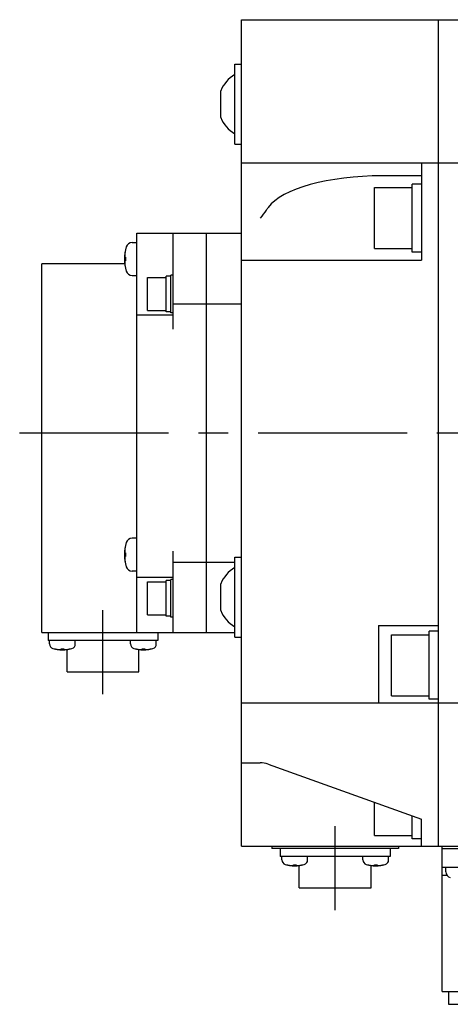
# Model space of a CAD drawing. Header units: millimetres. Extents: x 74 to 1063, y 533 to 799.
# Tile 3 of 5: x 386 to 477, y 557 to 767. Entities that reach past the tile are written whole.
import ezdxf

# ---------------------------------------------------------------- set-up
doc = ezdxf.new("R2010")
doc.units = ezdxf.units.MM
doc.linetypes.add('CENTER', pattern=[50.8, 31.75, -6.35, 6.35, -6.35])
doc.layers.add('CTR', color=2, linetype='CENTER')

msp = doc.modelspace()

# ---------------------------------------------------------------- linework, layer by layer
for p, q in [((432.92, 590.95), (432.92, 766.95)), ((432.92, 766.95), (658.42, 766.95)), ((474.92, 590.95), (474.92, 766.95)), ((431.52, 740.45), (431.52, 757.45)), ((431.52, 757.45), (432.92, 757.45)), ((428.52, 746.09), (428.52, 751.81)), ((431.52, 740.45), (432.92, 740.45)), ((432.92, 736.45), (639.42, 736.45)), ((471.32, 736.45), (471.32, 715.7)), ((471.32, 733.7), (462.95, 733.7)), ((469.32, 717.45), (469.32, 731.95)), ((471.32, 731.95), (469.32, 731.95)), ((461.32, 718.2), (461.32, 731.2)), ((461.32, 731.2), (469.32, 731.2)), ((410.62, 636.45), (410.62, 721.45)), ((410.62, 721.45), (432.92, 721.45)), ((418.42, 701.02), (418.42, 721.45)), ((425.42, 721.45), (425.42, 636.45)), ((409.64, 719.47), (410.62, 719.47)), ((408.26, 718.02), (408.26, 717.99)), ((461.32, 718.2), (469.32, 718.2)), ((471.32, 717.45), (469.32, 717.45)), ((408.12, 716.34), (408.26, 716.34)), ((408.26, 715.6), (408.12, 715.6)), ((408.26, 716.34), (408.26, 715.6)), ((432.92, 715.7), (471.32, 715.7)), ((390.42, 636.45), (390.42, 714.95)), ((408.08, 714.95), (390.42, 714.95)), ((408.26, 713.96), (408.26, 713.92)), ((409.64, 712.47), (410.62, 712.47)), ((412.92, 705.02), (412.92, 712.02)), ((412.92, 712.02), (416.92, 712.02)), ((416.92, 704.72), (416.92, 712.32)), ((417.92, 712.32), (416.92, 712.32)), ((417.92, 704.52), (417.92, 712.52)), ((418.42, 712.52), (417.92, 712.52)), ((412.92, 705.02), (416.92, 705.02)), ((417.92, 704.72), (416.92, 704.72)), ((418.42, 706.45), (432.92, 706.45)), ((418.42, 704.02), (410.62, 704.02)), ((418.42, 704.52), (417.92, 704.52)), ((410.62, 656.52), (409.64, 656.52)), ((408.26, 655.07), (408.26, 655.04)), ((408.12, 653.39), (408.26, 653.39)), ((408.26, 652.65), (408.12, 652.65)), ((408.26, 653.39), (408.26, 652.65)), ((418.42, 636.45), (418.42, 653.73)), ((431.52, 635.45), (431.52, 652.45)), ((431.52, 652.45), (432.92, 652.45)), ((408.26, 651.01), (408.26, 650.97)), ((418.42, 651.44), (431.52, 651.44)), ((410.62, 649.52), (409.64, 649.52)), ((410.62, 648.21), (418.42, 648.21)), ((412.92, 640.21), (412.92, 647.21)), ((412.92, 647.21), (416.92, 647.21)), ((416.92, 639.91), (416.92, 647.51)), ((417.92, 647.51), (416.92, 647.51)), ((417.92, 639.71), (417.92, 647.71)), ((418.42, 647.71), (417.92, 647.71)), ((428.52, 641.09), (428.52, 646.81)), ((412.92, 640.21), (416.92, 640.21)), ((417.92, 639.91), (416.92, 639.91)), ((418.42, 639.71), (417.92, 639.71)), ((462.12, 637.95), (462.12, 621.45)), ((462.12, 637.95), (474.92, 637.95)), ((390.42, 636.45), (431.52, 636.45)), ((391.72, 636.45), (391.72, 634.75)), ((415.12, 636.45), (415.12, 634.75)), ((431.52, 635.45), (432.92, 635.45)), ((464.92, 622.95), (464.92, 635.95)), ((464.92, 635.95), (472.92, 635.95)), ((472.92, 622.2), (472.92, 636.7)), ((474.92, 636.7), (472.92, 636.7)), ((415.12, 634.75), (391.72, 634.75)), ((392.04, 634.01), (392.04, 634.75)), ((397.54, 634.01), (397.54, 634.75)), ((409.3, 634.01), (409.3, 634.75)), ((414.8, 634.01), (414.8, 634.75)), ((393.04, 632.97), (393.06, 632.97)), ((394.51, 632.85), (394.51, 632.97)), ((394.51, 632.97), (395.07, 632.97)), ((395.07, 632.97), (395.07, 632.85)), ((395.77, 628.05), (395.77, 632.82)), ((396.52, 632.97), (396.54, 632.97)), ((410.3, 632.97), (410.32, 632.97)), ((411.07, 628.05), (411.07, 632.82)), ((411.77, 632.85), (411.77, 632.97)), ((411.77, 632.97), (412.33, 632.97)), ((412.33, 632.97), (412.33, 632.85)), ((413.78, 632.97), (413.8, 632.97)), ((395.77, 628.05), (411.07, 628.05)), ((464.92, 622.95), (472.92, 622.95)), ((432.92, 621.45), (639.42, 621.45)), ((474.92, 622.2), (472.92, 622.2)), ((432.92, 608.71), (436.95, 608.71)), ((438.64, 608.41), (471.32, 596.71)), ((461.32, 593.21), (461.32, 600.29)), ((469.32, 592.46), (469.32, 597.42)), ((471.32, 590.95), (471.32, 596.71)), ((461.32, 593.21), (469.32, 593.21)), ((471.32, 592.46), (469.32, 592.46)), ((432.92, 590.95), (658.42, 590.95)), ((439.42, 590.95), (439.42, 590.45)), ((466.42, 590.45), (439.42, 590.45)), ((441.22, 590.45), (441.22, 588.75)), ((464.62, 590.45), (464.62, 588.75)), ((466.42, 590.95), (466.42, 590.45)), ((475.62, 590.95), (475.62, 590.45)), ((475.62, 590.45), (520.32, 590.45)), ((475.72, 559.95), (475.72, 590.45)), ((464.62, 588.75), (441.22, 588.75)), ((441.54, 588.01), (441.54, 588.75)), ((447.04, 588.01), (447.04, 588.75)), ((458.8, 588.01), (458.8, 588.75)), ((464.3, 588.01), (464.3, 588.75)), ((442.54, 586.97), (442.56, 586.97)), ((444.01, 586.85), (444.01, 586.97)), ((444.01, 586.97), (444.57, 586.97)), ((444.57, 586.97), (444.57, 586.85)), ((445.27, 582.05), (445.27, 586.82)), ((446.02, 586.97), (446.04, 586.97)), ((459.8, 586.97), (459.82, 586.97)), ((460.57, 582.05), (460.57, 586.82)), ((461.27, 586.85), (461.27, 586.97)), ((461.27, 586.97), (461.83, 586.97)), ((461.83, 586.97), (461.83, 586.85)), ((463.28, 586.97), (463.3, 586.97)), ((475.72, 586.45), (484.52, 586.45)), ((476.52, 585.47), (476.52, 586.45)), ((476.82, 584.65), (475.72, 584.65)), ((445.27, 582.05), (460.57, 582.05)), ((475.72, 559.95), (519.22, 559.95)), ((477.07, 559.95), (477.07, 557.25)), ((477.07, 557.25), (518.37, 557.25))]:
    msp.add_line(p, q)
for centre, radius, start, end in [((435.27, 748.95), 7.33, 120.7744, 157.0427), ((435.27, 748.95), 7.33, 202.9573, 239.2256), ((409.64, 718.17), 1.3, 90, 163.3985), ((417.02, 715.97), 9, 163.3985, 196.6015), ((417.02, 715.97), 8.99, 167.0426, 171.8394), ((417.02, 715.97), 8.99, 188.1606, 192.9574), ((409.64, 713.77), 1.3, 196.6015, 270), ((409.64, 655.22), 1.3, 90, 163.3985), ((417.02, 653.02), 9, 163.3985, 196.6015), ((417.02, 653.02), 8.99, 167.0426, 171.8394), ((417.02, 653.02), 8.99, 188.1606, 192.9574), ((409.64, 650.82), 1.3, 196.6015, 270), ((435.27, 643.95), 7.33, 120.7744, 157.0427), ((435.27, 643.95), 7.33, 202.9573, 239.2256), ((393.04, 634.01), 1, 180, 253.0422), ((396.54, 634.01), 1, 286.9578, 0), ((410.3, 634.01), 1, 180, 253.0422), ((413.8, 634.01), 1, 286.9578, 0), ((394.79, 639.75), 7, 253.0422, 286.9578), ((394.79, 639.75), 6.99, 255.7013, 260.3879), ((394.79, 639.75), 6.99, 279.6121, 284.2987), ((412.05, 639.75), 7, 253.0422, 286.9578), ((412.05, 639.75), 6.99, 255.7013, 260.3879), ((412.05, 639.75), 6.99, 279.6121, 284.2987), ((436.95, 603.71), 5, 70.292, 90), ((442.54, 588.01), 1, 180, 253.0422), ((446.04, 588.01), 1, 286.9578, 0), ((459.8, 588.01), 1, 180, 253.0422), ((463.3, 588.01), 1, 286.9578, 0), ((444.29, 593.75), 7, 253.0422, 286.9578), ((444.29, 593.75), 6.99, 255.7013, 260.3879), ((444.29, 593.75), 6.99, 279.6121, 284.2987), ((461.55, 593.75), 7, 253.0422, 286.9578), ((461.55, 593.75), 6.99, 255.7013, 260.3879), ((461.55, 593.75), 6.99, 279.6121, 284.2987), ((477.82, 585.47), 1.3, 180, 253.3985)]:
    msp.add_arc(centre, radius, start, end)
msp.add_ellipse((462.95, 724.7), major_axis=(25.12, 0), ratio=0.358209, start_param=1.570796, end_param=2.885778)
for points, knots in [([(438.64, 726.97), (438.5, 726.79), (437.94, 726.02), (437.38, 725.27), (436.95, 724.7)], [0, 0, 0, 0, 0.247629, 1, 1, 1, 1]), ([(408.12, 717.25), (408.12, 717.24), (408.12, 717.22), (408.11, 717.2), (408.11, 717.19), (408.11, 717.18), (408.11, 717.17), (408.11, 717.17), (408.11, 717.17), (408.11, 717.16), (408.11, 717.16), (408.11, 717.15), (408.11, 717.14), (408.11, 717.11), (408.1, 717.09), (408.1, 717.08), (408.1, 717.07), (408.1, 717.07), (408.1, 717.06), (408.1, 717.06), (408.1, 717.05), (408.1, 717.05), (408.1, 717.04), (408.1, 717.03), (408.1, 717.01), (408.09, 717), (408.09, 717), (408.09, 716.99), (408.09, 716.98), (408.09, 716.98), (408.09, 716.98), (408.09, 716.98), (408.09, 716.97), (408.09, 716.97), (408.09, 716.96), (408.09, 716.95), (408.09, 716.94), (408.09, 716.92), (408.09, 716.9), (408.09, 716.89), (408.09, 716.88), (408.09, 716.87), (408.09, 716.87), (408.09, 716.87), (408.08, 716.87), (408.08, 716.86), (408.08, 716.85), (408.08, 716.83), (408.08, 716.82), (408.08, 716.81), (408.08, 716.8), (408.08, 716.8), (408.08, 716.79), (408.08, 716.79), (408.08, 716.79), (408.08, 716.78), (408.08, 716.77), (408.08, 716.76), (408.08, 716.74), (408.08, 716.71), (408.08, 716.69), (408.08, 716.67)], [0, 0, 0, 0, 0.0625, 0.09375, 0.125, 0.140625, 0.15625, 0.164062, 0.167969, 0.171875, 0.179688, 0.1875, 0.21875, 0.25, 0.28125, 0.3125, 0.320312, 0.328125, 0.332031, 0.335938, 0.34375, 0.359375, 0.375, 0.40625, 0.4375, 0.453125, 0.46875, 0.484375, 0.492188, 0.496094, 0.5, 0.503906, 0.507812, 0.515625, 0.53125, 0.546875, 0.5625, 0.59375, 0.625, 0.640625, 0.65625, 0.664062, 0.667969, 0.671875, 0.679688, 0.6875, 0.71875, 0.75, 0.78125, 0.796875, 0.8125, 0.820312, 0.828125, 0.832031, 0.835938, 0.84375, 0.859375, 0.875, 0.90625, 0.9375, 1, 1, 1, 1]), ([(408.08, 716.67), (408.08, 716.67), (408.08, 716.66), (408.08, 716.64), (408.08, 716.64), (408.08, 716.63), (408.08, 716.63), (408.08, 716.62), (408.08, 716.62), (408.08, 716.61), (408.08, 716.6), (408.08, 716.58), (408.08, 716.58), (408.08, 716.57), (408.08, 716.56), (408.09, 716.56), (408.09, 716.56), (408.09, 716.55), (408.09, 716.54), (408.09, 716.54), (408.09, 716.53), (408.09, 716.52), (408.09, 716.52), (408.09, 716.52), (408.09, 716.52), (408.09, 716.51), (408.09, 716.51), (408.09, 716.5), (408.1, 716.48), (408.1, 716.47), (408.1, 716.47), (408.1, 716.46), (408.1, 716.46), (408.1, 716.45), (408.1, 716.45), (408.1, 716.44), (408.1, 716.43), (408.1, 716.42), (408.11, 716.42), (408.11, 716.41), (408.11, 716.41), (408.11, 716.4), (408.11, 716.4), (408.11, 716.39), (408.11, 716.38), (408.12, 716.36), (408.12, 716.35), (408.12, 716.34)], [0, 0, 0, 0, 0.0625, 0.125, 0.140625, 0.15625, 0.164062, 0.171875, 0.1875, 0.21875, 0.25, 0.28125, 0.3125, 0.328125, 0.335938, 0.34375, 0.359375, 0.375, 0.40625, 0.4375, 0.46875, 0.484375, 0.492188, 0.5, 0.507812, 0.515625, 0.53125, 0.5625, 0.59375, 0.625, 0.640625, 0.65625, 0.664062, 0.671875, 0.6875, 0.71875, 0.75, 0.78125, 0.8125, 0.828125, 0.835938, 0.84375, 0.859375, 0.875, 0.90625, 0.9375, 1, 1, 1, 1]), ([(408.12, 715.6), (408.12, 715.6), (408.12, 715.59), (408.11, 715.57), (408.11, 715.56), (408.11, 715.56), (408.11, 715.56), (408.11, 715.55), (408.11, 715.55), (408.11, 715.54), (408.11, 715.53), (408.1, 715.51), (408.1, 715.5), (408.1, 715.5), (408.1, 715.49), (408.1, 715.49), (408.1, 715.49), (408.1, 715.48), (408.1, 715.47), (408.1, 715.47), (408.09, 715.46), (408.09, 715.45), (408.09, 715.45), (408.09, 715.45), (408.09, 715.44), (408.09, 715.44), (408.09, 715.43), (408.09, 715.42), (408.09, 715.41), (408.09, 715.4), (408.09, 715.4), (408.09, 715.39), (408.09, 715.39), (408.09, 715.38), (408.08, 715.38), (408.08, 715.37), (408.08, 715.36), (408.08, 715.35), (408.08, 715.35), (408.08, 715.34), (408.08, 715.34), (408.08, 715.33), (408.08, 715.33), (408.08, 715.32), (408.08, 715.31), (408.08, 715.29), (408.08, 715.28), (408.08, 715.27)], [0, 0, 0, 0, 0.0625, 0.125, 0.140625, 0.15625, 0.164062, 0.171875, 0.1875, 0.21875, 0.25, 0.28125, 0.3125, 0.328125, 0.335938, 0.34375, 0.359375, 0.375, 0.40625, 0.4375, 0.46875, 0.484375, 0.492188, 0.5, 0.507812, 0.515625, 0.53125, 0.5625, 0.59375, 0.625, 0.640625, 0.65625, 0.664062, 0.671875, 0.6875, 0.71875, 0.75, 0.78125, 0.8125, 0.828125, 0.835938, 0.84375, 0.859375, 0.875, 0.90625, 0.9375, 1, 1, 1, 1]), ([(408.08, 715.27), (408.08, 715.26), (408.08, 715.25), (408.08, 715.23), (408.08, 715.21), (408.08, 715.2), (408.08, 715.2), (408.08, 715.19), (408.08, 715.19), (408.08, 715.19), (408.08, 715.18), (408.08, 715.17), (408.08, 715.16), (408.08, 715.14), (408.08, 715.12), (408.08, 715.1), (408.08, 715.09), (408.08, 715.09), (408.08, 715.08), (408.08, 715.08), (408.09, 715.08), (408.09, 715.07), (408.09, 715.06), (408.09, 715.05), (408.09, 715.03), (408.09, 715.02), (408.09, 715.02), (408.09, 715.01), (408.09, 715.01), (408.09, 715), (408.09, 715), (408.09, 715), (408.09, 715), (408.09, 714.99), (408.09, 714.98), (408.09, 714.97), (408.09, 714.96), (408.1, 714.94), (408.1, 714.92), (408.1, 714.91), (408.1, 714.9), (408.1, 714.9), (408.1, 714.89), (408.1, 714.89), (408.1, 714.89), (408.1, 714.88), (408.1, 714.87), (408.1, 714.85), (408.1, 714.84), (408.11, 714.83), (408.11, 714.82), (408.11, 714.82), (408.11, 714.82), (408.11, 714.81), (408.11, 714.81), (408.11, 714.8), (408.11, 714.79), (408.11, 714.78), (408.11, 714.76), (408.12, 714.73), (408.12, 714.71), (408.12, 714.7)], [0, 0, 0, 0, 0.0625, 0.09375, 0.125, 0.140625, 0.15625, 0.164062, 0.167969, 0.171875, 0.179688, 0.1875, 0.21875, 0.25, 0.28125, 0.3125, 0.320312, 0.328125, 0.332031, 0.335938, 0.34375, 0.359375, 0.375, 0.40625, 0.4375, 0.453125, 0.46875, 0.484375, 0.492188, 0.496094, 0.5, 0.503906, 0.507812, 0.515625, 0.53125, 0.546875, 0.5625, 0.59375, 0.625, 0.640625, 0.65625, 0.664062, 0.667969, 0.671875, 0.679688, 0.6875, 0.71875, 0.75, 0.78125, 0.796875, 0.8125, 0.820312, 0.828125, 0.832031, 0.835938, 0.84375, 0.859375, 0.875, 0.90625, 0.9375, 1, 1, 1, 1]), ([(408.12, 654.3), (408.12, 654.29), (408.12, 654.27), (408.11, 654.25), (408.11, 654.24), (408.11, 654.23), (408.11, 654.22), (408.11, 654.22), (408.11, 654.22), (408.11, 654.21), (408.11, 654.21), (408.11, 654.2), (408.11, 654.18), (408.11, 654.16), (408.1, 654.14), (408.1, 654.13), (408.1, 654.12), (408.1, 654.11), (408.1, 654.11), (408.1, 654.11), (408.1, 654.1), (408.1, 654.1), (408.1, 654.09), (408.1, 654.07), (408.1, 654.06), (408.09, 654.05), (408.09, 654.04), (408.09, 654.04), (408.09, 654.03), (408.09, 654.03), (408.09, 654.03), (408.09, 654.03), (408.09, 654.02), (408.09, 654.02), (408.09, 654.01), (408.09, 654), (408.09, 653.98), (408.09, 653.97), (408.09, 653.95), (408.09, 653.94), (408.09, 653.93), (408.09, 653.92), (408.09, 653.92), (408.09, 653.92), (408.08, 653.91), (408.08, 653.91), (408.08, 653.9), (408.08, 653.88), (408.08, 653.87), (408.08, 653.86), (408.08, 653.85), (408.08, 653.85), (408.08, 653.84), (408.08, 653.84), (408.08, 653.84), (408.08, 653.83), (408.08, 653.82), (408.08, 653.81), (408.08, 653.79), (408.08, 653.76), (408.08, 653.74), (408.08, 653.72)], [0, 0, 0, 0, 0.0625, 0.09375, 0.125, 0.140625, 0.15625, 0.164062, 0.167969, 0.171875, 0.179688, 0.1875, 0.21875, 0.25, 0.28125, 0.3125, 0.320312, 0.328125, 0.332031, 0.335938, 0.34375, 0.359375, 0.375, 0.40625, 0.4375, 0.453125, 0.46875, 0.484375, 0.492188, 0.496094, 0.5, 0.503906, 0.507812, 0.515625, 0.53125, 0.546875, 0.5625, 0.59375, 0.625, 0.640625, 0.65625, 0.664062, 0.667969, 0.671875, 0.679688, 0.6875, 0.71875, 0.75, 0.78125, 0.796875, 0.8125, 0.820312, 0.828125, 0.832031, 0.835938, 0.84375, 0.859375, 0.875, 0.90625, 0.9375, 1, 1, 1, 1]), ([(408.08, 653.72), (408.08, 653.72), (408.08, 653.71), (408.08, 653.69), (408.08, 653.68), (408.08, 653.68), (408.08, 653.68), (408.08, 653.67), (408.08, 653.67), (408.08, 653.66), (408.08, 653.65), (408.08, 653.63), (408.08, 653.62), (408.08, 653.62), (408.08, 653.61), (408.09, 653.61), (408.09, 653.61), (408.09, 653.6), (408.09, 653.59), (408.09, 653.58), (408.09, 653.58), (408.09, 653.57), (408.09, 653.57), (408.09, 653.57), (408.09, 653.56), (408.09, 653.56), (408.09, 653.55), (408.09, 653.54), (408.1, 653.53), (408.1, 653.52), (408.1, 653.51), (408.1, 653.51), (408.1, 653.51), (408.1, 653.5), (408.1, 653.5), (408.1, 653.49), (408.1, 653.48), (408.1, 653.47), (408.11, 653.47), (408.11, 653.46), (408.11, 653.46), (408.11, 653.45), (408.11, 653.45), (408.11, 653.44), (408.11, 653.43), (408.12, 653.41), (408.12, 653.4), (408.12, 653.39)], [0, 0, 0, 0, 0.0625, 0.125, 0.140625, 0.15625, 0.164062, 0.171875, 0.1875, 0.21875, 0.25, 0.28125, 0.3125, 0.328125, 0.335938, 0.34375, 0.359375, 0.375, 0.40625, 0.4375, 0.46875, 0.484375, 0.492188, 0.5, 0.507812, 0.515625, 0.53125, 0.5625, 0.59375, 0.625, 0.640625, 0.65625, 0.664062, 0.671875, 0.6875, 0.71875, 0.75, 0.78125, 0.8125, 0.828125, 0.835938, 0.84375, 0.859375, 0.875, 0.90625, 0.9375, 1, 1, 1, 1]), ([(408.12, 652.65), (408.12, 652.65), (408.12, 652.63), (408.11, 652.62), (408.11, 652.61), (408.11, 652.61), (408.11, 652.61), (408.11, 652.6), (408.11, 652.6), (408.11, 652.59), (408.11, 652.57), (408.1, 652.56), (408.1, 652.55), (408.1, 652.55), (408.1, 652.54), (408.1, 652.54), (408.1, 652.54), (408.1, 652.53), (408.1, 652.52), (408.1, 652.51), (408.09, 652.51), (408.09, 652.5), (408.09, 652.5), (408.09, 652.5), (408.09, 652.49), (408.09, 652.49), (408.09, 652.48), (408.09, 652.47), (408.09, 652.46), (408.09, 652.45), (408.09, 652.44), (408.09, 652.44), (408.09, 652.43), (408.09, 652.43), (408.08, 652.43), (408.08, 652.42), (408.08, 652.41), (408.08, 652.4), (408.08, 652.39), (408.08, 652.39), (408.08, 652.39), (408.08, 652.38), (408.08, 652.38), (408.08, 652.37), (408.08, 652.36), (408.08, 652.34), (408.08, 652.33), (408.08, 652.32)], [0, 0, 0, 0, 0.0625, 0.125, 0.140625, 0.15625, 0.164062, 0.171875, 0.1875, 0.21875, 0.25, 0.28125, 0.3125, 0.328125, 0.335938, 0.34375, 0.359375, 0.375, 0.40625, 0.4375, 0.46875, 0.484375, 0.492188, 0.5, 0.507812, 0.515625, 0.53125, 0.5625, 0.59375, 0.625, 0.640625, 0.65625, 0.664062, 0.671875, 0.6875, 0.71875, 0.75, 0.78125, 0.8125, 0.828125, 0.835938, 0.84375, 0.859375, 0.875, 0.90625, 0.9375, 1, 1, 1, 1]), ([(408.08, 652.32), (408.08, 652.31), (408.08, 652.29), (408.08, 652.27), (408.08, 652.26), (408.08, 652.25), (408.08, 652.25), (408.08, 652.24), (408.08, 652.24), (408.08, 652.23), (408.08, 652.23), (408.08, 652.22), (408.08, 652.21), (408.08, 652.19), (408.08, 652.16), (408.08, 652.15), (408.08, 652.14), (408.08, 652.14), (408.08, 652.13), (408.08, 652.13), (408.09, 652.12), (408.09, 652.12), (408.09, 652.11), (408.09, 652.1), (408.09, 652.08), (408.09, 652.07), (408.09, 652.07), (408.09, 652.06), (408.09, 652.05), (408.09, 652.05), (408.09, 652.05), (408.09, 652.05), (408.09, 652.04), (408.09, 652.04), (408.09, 652.03), (408.09, 652.02), (408.09, 652.01), (408.1, 651.99), (408.1, 651.97), (408.1, 651.96), (408.1, 651.95), (408.1, 651.94), (408.1, 651.94), (408.1, 651.94), (408.1, 651.94), (408.1, 651.93), (408.1, 651.92), (408.1, 651.9), (408.1, 651.89), (408.11, 651.88), (408.11, 651.87), (408.11, 651.87), (408.11, 651.86), (408.11, 651.86), (408.11, 651.86), (408.11, 651.85), (408.11, 651.84), (408.11, 651.83), (408.11, 651.81), (408.12, 651.78), (408.12, 651.76), (408.12, 651.75)], [0, 0, 0, 0, 0.0625, 0.09375, 0.125, 0.140625, 0.15625, 0.164062, 0.167969, 0.171875, 0.179688, 0.1875, 0.21875, 0.25, 0.28125, 0.3125, 0.320312, 0.328125, 0.332031, 0.335938, 0.34375, 0.359375, 0.375, 0.40625, 0.4375, 0.453125, 0.46875, 0.484375, 0.492188, 0.496094, 0.5, 0.503906, 0.507812, 0.515625, 0.53125, 0.546875, 0.5625, 0.59375, 0.625, 0.640625, 0.65625, 0.664062, 0.667969, 0.671875, 0.679688, 0.6875, 0.71875, 0.75, 0.78125, 0.796875, 0.8125, 0.820312, 0.828125, 0.832031, 0.835938, 0.84375, 0.859375, 0.875, 0.90625, 0.9375, 1, 1, 1, 1]), ([(393.62, 632.85), (393.64, 632.85), (393.68, 632.84), (393.71, 632.84), (393.73, 632.84), (393.75, 632.83), (393.76, 632.83), (393.78, 632.83), (393.79, 632.83), (393.79, 632.83), (393.8, 632.83), (393.81, 632.83), (393.82, 632.83), (393.84, 632.82), (393.86, 632.82), (393.87, 632.82), (393.88, 632.82), (393.89, 632.82), (393.9, 632.82), (393.9, 632.82), (393.9, 632.82), (393.91, 632.82), (393.93, 632.82), (393.94, 632.81), (393.96, 632.81), (393.97, 632.81), (393.97, 632.81), (393.98, 632.81), (393.98, 632.81), (394, 632.81), (394.01, 632.81), (394.03, 632.81), (394.05, 632.81), (394.07, 632.81), (394.09, 632.8), (394.13, 632.8), (394.16, 632.8), (394.19, 632.8)], [0, 0, 0, 0, 0.125, 0.1875, 0.21875, 0.25, 0.28125, 0.3125, 0.328125, 0.335938, 0.34375, 0.359375, 0.375, 0.40625, 0.4375, 0.46875, 0.484375, 0.492188, 0.5, 0.507812, 0.515625, 0.53125, 0.5625, 0.59375, 0.625, 0.640625, 0.65625, 0.664062, 0.671875, 0.6875, 0.71875, 0.75, 0.78125, 0.8125, 0.84375, 0.875, 1, 1, 1, 1]), ([(394.19, 632.8), (394.2, 632.8), (394.22, 632.8), (394.24, 632.8), (394.26, 632.81), (394.27, 632.81), (394.28, 632.81), (394.28, 632.81), (394.28, 632.81), (394.29, 632.81), (394.29, 632.81), (394.3, 632.81), (394.31, 632.81), (394.32, 632.81), (394.33, 632.82), (394.34, 632.82), (394.34, 632.82), (394.35, 632.82), (394.35, 632.82), (394.36, 632.82), (394.37, 632.82), (394.38, 632.82), (394.38, 632.82), (394.39, 632.82), (394.39, 632.83), (394.39, 632.83), (394.4, 632.83), (394.41, 632.83), (394.43, 632.83), (394.44, 632.84), (394.47, 632.84), (394.5, 632.85), (394.51, 632.85)], [0, 0, 0, 0, 0.125, 0.1875, 0.25, 0.28125, 0.3125, 0.328125, 0.335938, 0.34375, 0.359375, 0.375, 0.40625, 0.4375, 0.46875, 0.484375, 0.5, 0.515625, 0.53125, 0.5625, 0.59375, 0.625, 0.640625, 0.65625, 0.664062, 0.671875, 0.6875, 0.71875, 0.75, 0.8125, 0.875, 1, 1, 1, 1]), ([(395.07, 632.85), (395.08, 632.85), (395.1, 632.84), (395.13, 632.84), (395.14, 632.84), (395.15, 632.83), (395.16, 632.83), (395.17, 632.83), (395.17, 632.83), (395.17, 632.83), (395.18, 632.83), (395.18, 632.83), (395.19, 632.82), (395.21, 632.82), (395.21, 632.82), (395.22, 632.82), (395.23, 632.82), (395.23, 632.82), (395.24, 632.82), (395.25, 632.82), (395.25, 632.81), (395.26, 632.81), (395.27, 632.81), (395.27, 632.81), (395.28, 632.81), (395.28, 632.81), (395.29, 632.81), (395.29, 632.81), (395.31, 632.81), (395.33, 632.81), (395.36, 632.8), (395.38, 632.8), (395.4, 632.8)], [0, 0, 0, 0, 0.125, 0.1875, 0.25, 0.28125, 0.3125, 0.328125, 0.335938, 0.34375, 0.359375, 0.375, 0.40625, 0.4375, 0.46875, 0.484375, 0.5, 0.515625, 0.53125, 0.5625, 0.59375, 0.625, 0.640625, 0.65625, 0.664062, 0.671875, 0.6875, 0.71875, 0.75, 0.8125, 0.875, 1, 1, 1, 1]), ([(395.4, 632.8), (395.42, 632.8), (395.45, 632.8), (395.48, 632.8), (395.51, 632.81), (395.52, 632.81), (395.54, 632.81), (395.55, 632.81), (395.56, 632.81), (395.57, 632.81), (395.57, 632.81), (395.58, 632.81), (395.59, 632.81), (395.61, 632.81), (395.63, 632.81), (395.65, 632.82), (395.66, 632.82), (395.66, 632.82), (395.67, 632.82), (395.67, 632.82), (395.68, 632.82), (395.69, 632.82), (395.7, 632.82), (395.72, 632.82), (395.73, 632.82), (395.74, 632.82), (395.75, 632.82), (395.75, 632.83), (395.76, 632.83), (395.77, 632.83), (395.78, 632.83), (395.8, 632.83), (395.82, 632.83), (395.84, 632.84), (395.86, 632.84), (395.9, 632.84), (395.93, 632.85), (395.96, 632.85)], [0, 0, 0, 0, 0.125, 0.1875, 0.21875, 0.25, 0.28125, 0.3125, 0.328125, 0.335938, 0.34375, 0.359375, 0.375, 0.40625, 0.4375, 0.46875, 0.484375, 0.492188, 0.5, 0.507812, 0.515625, 0.53125, 0.5625, 0.59375, 0.625, 0.640625, 0.65625, 0.664062, 0.671875, 0.6875, 0.71875, 0.75, 0.78125, 0.8125, 0.84375, 0.875, 1, 1, 1, 1]), ([(410.88, 632.85), (410.9, 632.85), (410.94, 632.84), (410.97, 632.84), (410.99, 632.84), (411.01, 632.83), (411.02, 632.83), (411.04, 632.83), (411.05, 632.83), (411.05, 632.83), (411.06, 632.83), (411.07, 632.83), (411.08, 632.83), (411.1, 632.82), (411.12, 632.82), (411.13, 632.82), (411.14, 632.82), (411.15, 632.82), (411.16, 632.82), (411.16, 632.82), (411.16, 632.82), (411.17, 632.82), (411.19, 632.82), (411.2, 632.81), (411.22, 632.81), (411.23, 632.81), (411.23, 632.81), (411.24, 632.81), (411.24, 632.81), (411.26, 632.81), (411.27, 632.81), (411.29, 632.81), (411.31, 632.81), (411.33, 632.81), (411.35, 632.8), (411.39, 632.8), (411.42, 632.8), (411.45, 632.8)], [0, 0, 0, 0, 0.125, 0.1875, 0.21875, 0.25, 0.28125, 0.3125, 0.328125, 0.335938, 0.34375, 0.359375, 0.375, 0.40625, 0.4375, 0.46875, 0.484375, 0.492188, 0.5, 0.507812, 0.515625, 0.53125, 0.5625, 0.59375, 0.625, 0.640625, 0.65625, 0.664062, 0.671875, 0.6875, 0.71875, 0.75, 0.78125, 0.8125, 0.84375, 0.875, 1, 1, 1, 1]), ([(411.45, 632.8), (411.46, 632.8), (411.48, 632.8), (411.5, 632.8), (411.52, 632.81), (411.53, 632.81), (411.54, 632.81), (411.54, 632.81), (411.54, 632.81), (411.55, 632.81), (411.55, 632.81), (411.56, 632.81), (411.57, 632.81), (411.58, 632.81), (411.59, 632.82), (411.6, 632.82), (411.6, 632.82), (411.61, 632.82), (411.61, 632.82), (411.62, 632.82), (411.63, 632.82), (411.64, 632.82), (411.64, 632.82), (411.65, 632.82), (411.65, 632.83), (411.65, 632.83), (411.66, 632.83), (411.67, 632.83), (411.69, 632.83), (411.7, 632.84), (411.73, 632.84), (411.76, 632.85), (411.77, 632.85)], [0, 0, 0, 0, 0.125, 0.1875, 0.25, 0.28125, 0.3125, 0.328125, 0.335938, 0.34375, 0.359375, 0.375, 0.40625, 0.4375, 0.46875, 0.484375, 0.5, 0.515625, 0.53125, 0.5625, 0.59375, 0.625, 0.640625, 0.65625, 0.664062, 0.671875, 0.6875, 0.71875, 0.75, 0.8125, 0.875, 1, 1, 1, 1]), ([(412.33, 632.85), (412.34, 632.85), (412.36, 632.84), (412.39, 632.84), (412.4, 632.84), (412.41, 632.83), (412.42, 632.83), (412.43, 632.83), (412.43, 632.83), (412.43, 632.83), (412.44, 632.83), (412.44, 632.83), (412.45, 632.82), (412.47, 632.82), (412.47, 632.82), (412.48, 632.82), (412.49, 632.82), (412.49, 632.82), (412.5, 632.82), (412.51, 632.82), (412.51, 632.81), (412.52, 632.81), (412.53, 632.81), (412.53, 632.81), (412.54, 632.81), (412.54, 632.81), (412.55, 632.81), (412.55, 632.81), (412.57, 632.81), (412.59, 632.81), (412.62, 632.8), (412.64, 632.8), (412.66, 632.8)], [0, 0, 0, 0, 0.125, 0.1875, 0.25, 0.28125, 0.3125, 0.328125, 0.335938, 0.34375, 0.359375, 0.375, 0.40625, 0.4375, 0.46875, 0.484375, 0.5, 0.515625, 0.53125, 0.5625, 0.59375, 0.625, 0.640625, 0.65625, 0.664062, 0.671875, 0.6875, 0.71875, 0.75, 0.8125, 0.875, 1, 1, 1, 1]), ([(412.66, 632.8), (412.68, 632.8), (412.71, 632.8), (412.74, 632.8), (412.77, 632.81), (412.78, 632.81), (412.8, 632.81), (412.81, 632.81), (412.82, 632.81), (412.83, 632.81), (412.83, 632.81), (412.84, 632.81), (412.85, 632.81), (412.87, 632.81), (412.89, 632.81), (412.91, 632.82), (412.92, 632.82), (412.92, 632.82), (412.93, 632.82), (412.93, 632.82), (412.94, 632.82), (412.95, 632.82), (412.96, 632.82), (412.98, 632.82), (412.99, 632.82), (413, 632.82), (413.01, 632.82), (413.01, 632.83), (413.02, 632.83), (413.03, 632.83), (413.04, 632.83), (413.06, 632.83), (413.08, 632.83), (413.1, 632.84), (413.12, 632.84), (413.16, 632.84), (413.19, 632.85), (413.22, 632.85)], [0, 0, 0, 0, 0.125, 0.1875, 0.21875, 0.25, 0.28125, 0.3125, 0.328125, 0.335938, 0.34375, 0.359375, 0.375, 0.40625, 0.4375, 0.46875, 0.484375, 0.492188, 0.5, 0.507812, 0.515625, 0.53125, 0.5625, 0.59375, 0.625, 0.640625, 0.65625, 0.664062, 0.671875, 0.6875, 0.71875, 0.75, 0.78125, 0.8125, 0.84375, 0.875, 1, 1, 1, 1]), ([(443.12, 586.85), (443.14, 586.85), (443.18, 586.84), (443.21, 586.84), (443.23, 586.84), (443.25, 586.83), (443.26, 586.83), (443.28, 586.83), (443.29, 586.83), (443.29, 586.83), (443.3, 586.83), (443.31, 586.83), (443.32, 586.83), (443.34, 586.82), (443.36, 586.82), (443.37, 586.82), (443.38, 586.82), (443.39, 586.82), (443.4, 586.82), (443.4, 586.82), (443.4, 586.82), (443.41, 586.82), (443.43, 586.82), (443.44, 586.81), (443.46, 586.81), (443.47, 586.81), (443.47, 586.81), (443.48, 586.81), (443.48, 586.81), (443.5, 586.81), (443.51, 586.81), (443.53, 586.81), (443.55, 586.81), (443.57, 586.81), (443.59, 586.8), (443.63, 586.8), (443.66, 586.8), (443.69, 586.8)], [0, 0, 0, 0, 0.125, 0.1875, 0.21875, 0.25, 0.28125, 0.3125, 0.328125, 0.335938, 0.34375, 0.359375, 0.375, 0.40625, 0.4375, 0.46875, 0.484375, 0.492188, 0.5, 0.507812, 0.515625, 0.53125, 0.5625, 0.59375, 0.625, 0.640625, 0.65625, 0.664062, 0.671875, 0.6875, 0.71875, 0.75, 0.78125, 0.8125, 0.84375, 0.875, 1, 1, 1, 1]), ([(443.69, 586.8), (443.7, 586.8), (443.72, 586.8), (443.74, 586.8), (443.76, 586.81), (443.77, 586.81), (443.78, 586.81), (443.78, 586.81), (443.78, 586.81), (443.79, 586.81), (443.79, 586.81), (443.8, 586.81), (443.81, 586.81), (443.82, 586.81), (443.83, 586.82), (443.84, 586.82), (443.84, 586.82), (443.85, 586.82), (443.85, 586.82), (443.86, 586.82), (443.87, 586.82), (443.88, 586.82), (443.88, 586.82), (443.89, 586.82), (443.89, 586.83), (443.89, 586.83), (443.9, 586.83), (443.91, 586.83), (443.93, 586.83), (443.94, 586.84), (443.97, 586.84), (444, 586.85), (444.01, 586.85)], [0, 0, 0, 0, 0.125, 0.1875, 0.25, 0.28125, 0.3125, 0.328125, 0.335938, 0.34375, 0.359375, 0.375, 0.40625, 0.4375, 0.46875, 0.484375, 0.5, 0.515625, 0.53125, 0.5625, 0.59375, 0.625, 0.640625, 0.65625, 0.664062, 0.671875, 0.6875, 0.71875, 0.75, 0.8125, 0.875, 1, 1, 1, 1]), ([(444.57, 586.85), (444.58, 586.85), (444.6, 586.84), (444.63, 586.84), (444.64, 586.84), (444.65, 586.83), (444.66, 586.83), (444.67, 586.83), (444.67, 586.83), (444.67, 586.83), (444.68, 586.83), (444.68, 586.83), (444.69, 586.82), (444.71, 586.82), (444.71, 586.82), (444.72, 586.82), (444.73, 586.82), (444.73, 586.82), (444.74, 586.82), (444.75, 586.82), (444.75, 586.81), (444.76, 586.81), (444.77, 586.81), (444.77, 586.81), (444.78, 586.81), (444.78, 586.81), (444.79, 586.81), (444.79, 586.81), (444.81, 586.81), (444.83, 586.81), (444.86, 586.8), (444.88, 586.8), (444.9, 586.8)], [0, 0, 0, 0, 0.125, 0.1875, 0.25, 0.28125, 0.3125, 0.328125, 0.335938, 0.34375, 0.359375, 0.375, 0.40625, 0.4375, 0.46875, 0.484375, 0.5, 0.515625, 0.53125, 0.5625, 0.59375, 0.625, 0.640625, 0.65625, 0.664062, 0.671875, 0.6875, 0.71875, 0.75, 0.8125, 0.875, 1, 1, 1, 1]), ([(444.9, 586.8), (444.92, 586.8), (444.95, 586.8), (444.98, 586.8), (445.01, 586.81), (445.02, 586.81), (445.04, 586.81), (445.05, 586.81), (445.06, 586.81), (445.07, 586.81), (445.07, 586.81), (445.08, 586.81), (445.09, 586.81), (445.11, 586.81), (445.13, 586.81), (445.15, 586.82), (445.16, 586.82), (445.16, 586.82), (445.17, 586.82), (445.17, 586.82), (445.18, 586.82), (445.19, 586.82), (445.2, 586.82), (445.22, 586.82), (445.23, 586.82), (445.24, 586.82), (445.25, 586.82), (445.25, 586.83), (445.26, 586.83), (445.27, 586.83), (445.28, 586.83), (445.3, 586.83), (445.32, 586.83), (445.34, 586.84), (445.36, 586.84), (445.4, 586.84), (445.43, 586.85), (445.46, 586.85)], [0, 0, 0, 0, 0.125, 0.1875, 0.21875, 0.25, 0.28125, 0.3125, 0.328125, 0.335938, 0.34375, 0.359375, 0.375, 0.40625, 0.4375, 0.46875, 0.484375, 0.492188, 0.5, 0.507812, 0.515625, 0.53125, 0.5625, 0.59375, 0.625, 0.640625, 0.65625, 0.664062, 0.671875, 0.6875, 0.71875, 0.75, 0.78125, 0.8125, 0.84375, 0.875, 1, 1, 1, 1]), ([(460.38, 586.85), (460.4, 586.85), (460.44, 586.84), (460.47, 586.84), (460.49, 586.84), (460.51, 586.83), (460.52, 586.83), (460.54, 586.83), (460.55, 586.83), (460.55, 586.83), (460.56, 586.83), (460.57, 586.83), (460.58, 586.83), (460.6, 586.82), (460.62, 586.82), (460.63, 586.82), (460.64, 586.82), (460.65, 586.82), (460.66, 586.82), (460.66, 586.82), (460.66, 586.82), (460.67, 586.82), (460.69, 586.82), (460.7, 586.81), (460.72, 586.81), (460.73, 586.81), (460.73, 586.81), (460.74, 586.81), (460.74, 586.81), (460.76, 586.81), (460.77, 586.81), (460.79, 586.81), (460.81, 586.81), (460.83, 586.81), (460.85, 586.8), (460.89, 586.8), (460.92, 586.8), (460.95, 586.8)], [0, 0, 0, 0, 0.125, 0.1875, 0.21875, 0.25, 0.28125, 0.3125, 0.328125, 0.335938, 0.34375, 0.359375, 0.375, 0.40625, 0.4375, 0.46875, 0.484375, 0.492188, 0.5, 0.507812, 0.515625, 0.53125, 0.5625, 0.59375, 0.625, 0.640625, 0.65625, 0.664062, 0.671875, 0.6875, 0.71875, 0.75, 0.78125, 0.8125, 0.84375, 0.875, 1, 1, 1, 1]), ([(460.95, 586.8), (460.96, 586.8), (460.98, 586.8), (461, 586.8), (461.02, 586.81), (461.03, 586.81), (461.04, 586.81), (461.04, 586.81), (461.04, 586.81), (461.05, 586.81), (461.05, 586.81), (461.06, 586.81), (461.07, 586.81), (461.08, 586.81), (461.09, 586.82), (461.1, 586.82), (461.1, 586.82), (461.11, 586.82), (461.11, 586.82), (461.12, 586.82), (461.13, 586.82), (461.14, 586.82), (461.14, 586.82), (461.15, 586.82), (461.15, 586.83), (461.15, 586.83), (461.16, 586.83), (461.17, 586.83), (461.19, 586.83), (461.2, 586.84), (461.23, 586.84), (461.26, 586.85), (461.27, 586.85)], [0, 0, 0, 0, 0.125, 0.1875, 0.25, 0.28125, 0.3125, 0.328125, 0.335938, 0.34375, 0.359375, 0.375, 0.40625, 0.4375, 0.46875, 0.484375, 0.5, 0.515625, 0.53125, 0.5625, 0.59375, 0.625, 0.640625, 0.65625, 0.664062, 0.671875, 0.6875, 0.71875, 0.75, 0.8125, 0.875, 1, 1, 1, 1]), ([(461.83, 586.85), (461.84, 586.85), (461.86, 586.84), (461.89, 586.84), (461.9, 586.84), (461.91, 586.83), (461.92, 586.83), (461.93, 586.83), (461.93, 586.83), (461.93, 586.83), (461.94, 586.83), (461.94, 586.83), (461.95, 586.82), (461.97, 586.82), (461.97, 586.82), (461.98, 586.82), (461.99, 586.82), (461.99, 586.82), (462, 586.82), (462.01, 586.82), (462.01, 586.81), (462.02, 586.81), (462.03, 586.81), (462.03, 586.81), (462.04, 586.81), (462.04, 586.81), (462.05, 586.81), (462.05, 586.81), (462.07, 586.81), (462.09, 586.81), (462.12, 586.8), (462.14, 586.8), (462.16, 586.8)], [0, 0, 0, 0, 0.125, 0.1875, 0.25, 0.28125, 0.3125, 0.328125, 0.335938, 0.34375, 0.359375, 0.375, 0.40625, 0.4375, 0.46875, 0.484375, 0.5, 0.515625, 0.53125, 0.5625, 0.59375, 0.625, 0.640625, 0.65625, 0.664062, 0.671875, 0.6875, 0.71875, 0.75, 0.8125, 0.875, 1, 1, 1, 1]), ([(462.16, 586.8), (462.18, 586.8), (462.21, 586.8), (462.24, 586.8), (462.27, 586.81), (462.28, 586.81), (462.3, 586.81), (462.31, 586.81), (462.32, 586.81), (462.33, 586.81), (462.33, 586.81), (462.34, 586.81), (462.35, 586.81), (462.37, 586.81), (462.39, 586.81), (462.41, 586.82), (462.42, 586.82), (462.42, 586.82), (462.43, 586.82), (462.43, 586.82), (462.44, 586.82), (462.45, 586.82), (462.46, 586.82), (462.48, 586.82), (462.49, 586.82), (462.5, 586.82), (462.51, 586.82), (462.51, 586.83), (462.52, 586.83), (462.53, 586.83), (462.54, 586.83), (462.56, 586.83), (462.58, 586.83), (462.6, 586.84), (462.62, 586.84), (462.66, 586.84), (462.69, 586.85), (462.72, 586.85)], [0, 0, 0, 0, 0.125, 0.1875, 0.21875, 0.25, 0.28125, 0.3125, 0.328125, 0.335938, 0.34375, 0.359375, 0.375, 0.40625, 0.4375, 0.46875, 0.484375, 0.492188, 0.5, 0.507812, 0.515625, 0.53125, 0.5625, 0.59375, 0.625, 0.640625, 0.65625, 0.664062, 0.671875, 0.6875, 0.71875, 0.75, 0.78125, 0.8125, 0.84375, 0.875, 1, 1, 1, 1])]:
    msp.add_open_spline(points, degree=3, knots=knots)
at = {"layer": 'CTR'}
for p, q in [((385.68, 678.95), (742.16, 678.95)), ((403.42, 623.31), (403.42, 641.18)), ((452.92, 577.31), (452.92, 595.18))]:
    msp.add_line(p, q, dxfattribs=at)

doc.saveas('drawing.dxf')
